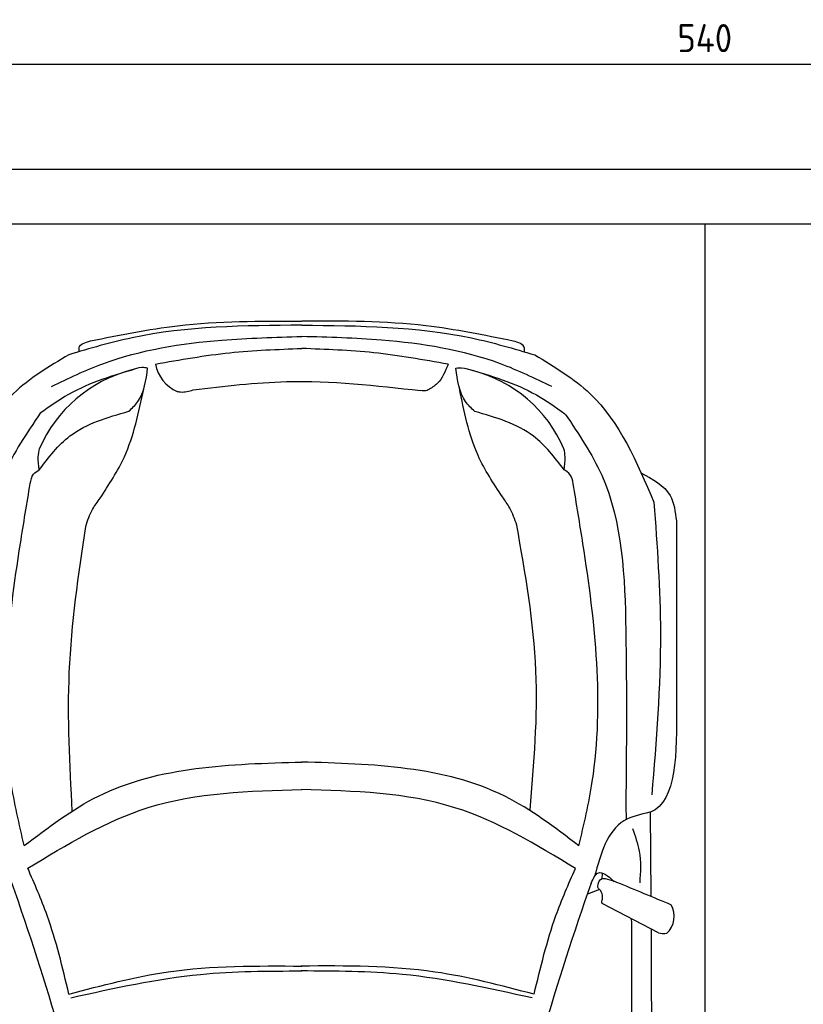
# Model space of a CAD drawing. Header units: millimetres. Extents: x -20 to 5911, y -1152 to 5573.
# Tile 3 of 4: x 995 to 2945, y 3120 to 5573. Entities that reach past the tile are written whole.
import ezdxf

# ---------------------------------------------------------------- set-up
doc = ezdxf.new("R2010")
doc.units = ezdxf.units.MM
for name, color, linetype in [('4', 3, 'Continuous'), ('5', 3, 'Continuous'), ('Car', 10, 'Continuous')]:
    doc.layers.add(name, color=color, linetype=linetype)
doc.styles.get("Standard").update_dxf_attribs({"font": 'ISOCP.SHX'})
doc.dimstyles.new('GEN-ISO', dxfattribs={"dimscale": 20, "dimtxt": 3.5, "dimasz": 2, "dimexe": 2, "dimexo": 1, "dimgap": 1.5, "dimtad": 1, "dimdec": 1, "dimdsep": 46, "dimtxsty": 'STANDARD', "dimblk": 'PUNKT', "dimcen": 2, "dimclrd": 256, "dimclre": 256, "dimclrt": 2, "dimadec": 0, "dimazin": 0, "dimtp": 0.1, "dimtm": 0.1, "dimtfac": 0.71, "dimtdec": 1, "dimtmove": 2, "dimatfit": 3, "dimldrblk": 'PUNKT', "dimfxl": 1, "dimtolj": 1, "dimarcsym": 0})

# ---------------------------------------------------------------- blocks, each defined once
blk = doc.blocks.new('PUNKT')
at = {"layer": '4', "color": 0, "linetype": 'ByBlock'}
blk.add_line((-0.5, 0), (-1, 0), dxfattribs=at)
at = {"layer": '4', "color": 0, "linetype": 'ByBlock', "const_width": 0.5}
blk.add_lwpolyline([(-0.25, 0, 1), (0.25, 0, 1)], format="xyb", close=True, dxfattribs=at)
blk = doc.blocks.new('*D6')
at = {"layer": '5', "lineweight": -2}
for p, q in [((0, 3320), (0, 5502.1)), ((5400, 3320), (5400, 5502.1)), ((40, 5462.1), (5360, 5462.1))]:
    blk.add_line(p, q, dxfattribs=at)
at = {"layer": 'DEFPOINTS', "color": 0}
for p in [(5400, 5462.1), (0, 3300), (5400, 3300)]:
    blk.add_point(p, dxfattribs=at)
at = {"layer": '5', "lineweight": -2, "xscale": 40, "yscale": 40, "zscale": 40, "rotation": 180}
blk.add_blockref('PUNKT', (0, 5462.1), dxfattribs=at)
at = {"layer": '5', "lineweight": -2, "xscale": 40, "yscale": 40, "zscale": 40}
blk.add_blockref('PUNKT', (5400, 5462.1), dxfattribs=at)
at = {"layer": '5', "color": 2, "insert": (2700, 5527.1), "char_height": 70, "attachment_point": 5}
blk.add_mtext('540', dxfattribs=at)

msp = doc.modelspace()

# ---------------------------------------------------------------- linework, layer by layer
for p, q in [((5200, 5063.5), (200, 5063.5)), ((2700, 5063.5), (2700, 218))]:
    msp.add_line(p, q)
msp.add_lwpolyline([(5400, 3300), (5350, 3300), (5350, 5200), (50, 5200), (50, 3300), (0, 3300), (0, 1400), (50, 1400), (50, 0), (5350, 0), (5350, 1400), (5400, 1400)], close=True)
at = {"layer": 'Car'}
for p, q in [((2503.67, 3616.28), (2504.06, 3580.28)), ((2566.85, 3390.65), (2564.88, 3598.87)), ((2445.02, 3432.06), (2445.72, 3447.08)), ((2437.86, 3406.55), (2407.9, 3395.14)), ((2584.58, 3298.7), (2444.6, 3371.86))]:
    msp.add_line(p, q, dxfattribs=at)
for centre, radius, start, end in [((1425.6, 4733.61), 94.99, 191.22317, 245.90253), ((1355.61, 4370.49), 339.38, 104.39541, 156.68545), ((2037.71, 4370.2), 339.38, 23.26593, 75.55597), ((-4863.2, 1344.21), 6197.21, 15.945352, 19.596216), ((8253.95, 1338.65), 6197.21, 160.355167, 164.006031), ((2565.63, 3339.92), 58.46, 313.10202, 29.1823), ((2599.02, 3352.47), 55.62, 254.91043, 276.76527)]:
    msp.add_arc(centre, radius, start, end, dxfattribs=at)
for points, knots in [([(1696.63, 4812.08), (1554.28, 4810.92), (1357.11, 4809.3), (1169.02, 4753.97), (1116.72, 4738.58)], [0, 0, 0, 0, 423.4928418, 586.5833763, 586.5833763, 586.5833763, 586.5833763]), ([(1170.84, 4772.9), (1242.96, 4787.58), (1416.17, 4822.84), (1593.14, 4822.46), (1696.42, 4822.24)], [0, 0, 0, 0, 220.2894534, 529.0699843, 529.0699843, 529.0699843, 529.0699843]), ([(1697.05, 4812.08), (1839.4, 4810.8), (2036.57, 4809.01), (2224.62, 4753.52), (2276.9, 4738.09)], [0, 0, 0, 0, 423.4928418, 586.5833763, 586.5833763, 586.5833763, 586.5833763]), ([(2222.81, 4772.45), (2150.71, 4787.19), (1977.53, 4822.6), (1800.56, 4822.37), (1697.28, 4822.24)], [0, 0, 0, 0, 220.2894534, 529.0699843, 529.0699843, 529.0699843, 529.0699843]), ([(1073.99, 4659.51), (1116.15, 4679.75), (1249.2, 4743.64), (1464, 4777.13), (1630.55, 4781.89), (1696.73, 4783.79)], [0, 0, 0, 0, 139.9486404, 441.7007564, 640.6521216, 640.6521216, 640.6521216, 640.6521216]), ([(2319.56, 4658.98), (2277.42, 4679.26), (2144.43, 4743.26), (1929.66, 4776.93), (1763.11, 4781.84), (1696.94, 4783.79)], [0, 0, 0, 0, 139.9486404, 441.7007564, 640.6521216, 640.6521216, 640.6521216, 640.6521216]), ([(1142.64, 4746.19), (1142.34, 4749.5), (1141, 4764.42), (1157.78, 4769.19), (1170.84, 4772.9)], [0, 0, 0, 0, 9.4355672, 42.5072931, 42.5072931, 42.5072931, 42.5072931]), ([(2250.99, 4745.72), (2251.29, 4749.03), (2252.65, 4763.95), (2235.87, 4768.73), (2222.81, 4772.45)], [0, 0, 0, 0, 9.4355672, 42.5072931, 42.5072931, 42.5072931, 42.5072931]), ([(1116.72, 4738.58), (1067.75, 4709.14), (927.59, 4624.85), (862.27, 4471.47), (819.78, 4371.68)], [0, 0, 0, 0, 168.365537, 481.9023638, 481.9023638, 481.9023638, 481.9023638]), ([(1332.43, 4715.12), (1394.06, 4726.04), (1514.61, 4747.38), (1636.95, 4751.8), (1696.73, 4753.96)], [0, 0, 0, 0, 187.5262556, 366.7655398, 366.7655398, 366.7655398, 366.7655398]), ([(2061.18, 4714.81), (1999.55, 4725.78), (1879.02, 4747.23), (1756.69, 4751.75), (1696.91, 4753.96)], [0, 0, 0, 0, 187.5262556, 366.7655398, 366.7655398, 366.7655398, 366.7655398]), ([(2276.9, 4738.09), (2325.85, 4708.6), (2465.94, 4624.2), (2531.12, 4470.76), (2573.54, 4370.94)], [0, 0, 0, 0, 168.365537, 481.9023638, 481.9023638, 481.9023638, 481.9023638]), ([(2061.18, 4714.81), (2054.08, 4697.05), (2043.45, 4670.44), (2019.66, 4655.6), (2011.75, 4650.67)], [0, 0, 0, 0, 55.1960491, 82.6743953, 82.6743953, 82.6743953, 82.6743953]), ([(1290.9, 4705.5), (1230.57, 4687.75), (1142.85, 4661.94), (1068.87, 4609.27), (1045.77, 4592.82)], [0, 0, 0, 0, 186.5227216, 271.2276863, 271.2276863, 271.2276863, 271.2276863]), ([(1266.15, 4597.44), (1274.35, 4605.26), (1303.82, 4633.37), (1309.17, 4675.13), (1313.03, 4705.26)], [0, 0, 0, 0, 33.4316052, 120.1693208, 120.1693208, 120.1693208, 120.1693208]), ([(1313.03, 4705.26), (1308.32, 4705.92), (1294.05, 4707.9), (1280.38, 4702.7), (1271.23, 4699.21)], [0, 0, 0, 0, 14.1183333, 42.7794359, 42.7794359, 42.7794359, 42.7794359]), ([(2080.56, 4704.94), (2085.28, 4705.59), (2099.55, 4707.56), (2113.21, 4702.34), (2122.36, 4698.85)], [0, 0, 0, 0, 14.1183333, 42.7794359, 42.7794359, 42.7794359, 42.7794359]), ([(2127.36, 4597.08), (2119.17, 4604.9), (2089.72, 4633.04), (2084.4, 4674.8), (2080.56, 4704.94)], [0, 0, 0, 0, 33.4316052, 120.1693208, 120.1693208, 120.1693208, 120.1693208]), ([(2106.4, 4704.28), (2166.73, 4686.53), (2254.45, 4660.73), (2328.42, 4608.06), (2351.53, 4591.61)], [0, 0, 0, 0, 186.5227216, 271.2276863, 271.2276863, 271.2276863, 271.2276863]), ([(1426.67, 4650.74), (1504.13, 4660.11), (1692.62, 4682.92), (1881.59, 4661.69), (1992.9, 4649.18)], [0, 0, 0, 0, 233.3943149, 567.891299, 567.891299, 567.891299, 567.891299]), ([(1194.65, 4380.87), (1216.71, 4414.61), (1270.86, 4497.41), (1291.22, 4594.66), (1303.29, 4652.29)], [0, 0, 0, 0, 120.0031783, 294.5713116, 294.5713116, 294.5713116, 294.5713116]), ([(1386.82, 4646.9), (1389.51, 4646.41), (1402.81, 4644.03), (1416.08, 4647.76), (1426.67, 4650.74)], [0, 0, 0, 0, 8.1607931, 40.3357332, 40.3357332, 40.3357332, 40.3357332]), ([(2011.75, 4650.67), (2009.81, 4649.88), (2003.81, 4647.46), (1997.3, 4648.49), (1992.9, 4649.18)], [0, 0, 0, 0, 6.2040973, 19.1847556, 19.1847556, 19.1847556, 19.1847556]), ([(2196.28, 4384.09), (2174.15, 4417.8), (2119.89, 4500.45), (2100.62, 4597.88), (2089.21, 4655.57)], [0, 0, 0, 0, 120.0031783, 294.2157687, 294.2157687, 294.2157687, 294.2157687]), ([(1045.77, 4592.82), (1012.38, 4543.37), (905.17, 4384.59), (891.62, 4035.43), (893.81, 3762.48), (894.97, 3618.76)], [0, 0, 0, 0, 177.0434798, 568.3902132, 1003.585748, 1003.585748, 1003.585748, 1003.585748]), ([(1043.36, 4452.03), (1066.88, 4482.85), (1123.22, 4556.69), (1213.53, 4582.44), (1266.15, 4597.44)], [0, 0, 0, 0, 113.6549716, 272.306786, 272.306786, 272.306786, 272.306786]), ([(2350.03, 4451.48), (2326.53, 4482.32), (2270.25, 4556.21), (2179.96, 4582.03), (2127.36, 4597.08)], [0, 0, 0, 0, 113.6549716, 272.306786, 272.306786, 272.306786, 272.306786]), ([(2352.87, 4590.34), (2386.27, 4540.88), (2493.48, 4382.11), (2507.03, 4032.94), (2504.83, 3759.99), (2503.67, 3616.28)], [0, 0, 0, 0, 177.0434798, 568.3902132, 1003.585748, 1003.585748, 1003.585748, 1003.585748]), ([(1043.36, 4452.03), (1041.84, 4462.83), (1039.34, 4480.51), (1042.65, 4497.99), (1043.94, 4504.81)], [0, 0, 0, 0, 32.3883593, 53.0782664, 53.0782664, 53.0782664, 53.0782664]), ([(2350.03, 4451.48), (2351.56, 4462.27), (2354.06, 4479.95), (2350.77, 4497.44), (2349.49, 4504.25)], [0, 0, 0, 0, 32.3883593, 53.0782664, 53.0782664, 53.0782664, 53.0782664]), ([(1020.88, 4417.3), (1022.5, 4426.01), (1025.28, 4440.97), (1038.03, 4448.77), (1043.36, 4452.03)], [0, 0, 0, 0, 25.0784399, 43.1020179, 43.1020179, 43.1020179, 43.1020179]), ([(2372.47, 4416.73), (2370.86, 4425.44), (2368.09, 4440.4), (2355.35, 4448.21), (2350.03, 4451.48)], [0, 0, 0, 0, 25.0784399, 43.1020179, 43.1020179, 43.1020179, 43.1020179]), ([(2540.77, 4444.48), (2569.95, 4428.83), (2619.83, 4402.08), (2626.62, 4347.24), (2629.44, 4324.48)], [0, 0, 0, 0, 92.1890334, 157.5803825, 157.5803825, 157.5803825, 157.5803825]), ([(1005.75, 3515.69), (993.42, 3568.82), (936.28, 3814.9), (971.59, 4123.5), (1012.56, 4367.68), (1020.88, 4417.3)], [0, 0, 0, 0, 163.2605713, 756.2228172, 907.4390255, 907.4390255, 907.4390255, 907.4390255]), ([(2386.84, 3515.11), (2399.22, 3568.22), (2456.56, 3814.26), (2421.51, 4122.88), (2380.75, 4367.1), (2372.47, 4416.73)], [0, 0, 0, 0, 163.2605713, 756.2228172, 907.4390255, 907.4390255, 907.4390255, 907.4390255]), ([(1158.88, 4310.92), (1163.86, 4325.46), (1172.46, 4350.55), (1188.09, 4371.9), (1194.65, 4380.87)], [0, 0, 0, 0, 45.7898489, 78.965923, 78.965923, 78.965923, 78.965923]), ([(2232.05, 4314.13), (2227.07, 4328.68), (2218.47, 4353.77), (2202.84, 4375.12), (2196.28, 4384.09)], [0, 0, 0, 0, 45.7898489, 78.965923, 78.965923, 78.965923, 78.965923]), ([(2573.54, 4370.94), (2581.4, 4262.48), (2599, 4019.59), (2579.13, 3776.78), (2568.13, 3642.39)], [0, 0, 0, 0, 325.7557226, 729.5213164, 729.5213164, 729.5213164, 729.5213164]), ([(1125.53, 3601.73), (1119.36, 3717.22), (1106.68, 3954.69), (1141.16, 4190.03), (1158.88, 4310.92)], [0, 0, 0, 0, 346.0264285, 711.5314729, 711.5314729, 711.5314729, 711.5314729]), ([(2265.4, 3604.95), (2275.02, 3720.48), (2294.82, 3958.25), (2253.36, 4193.29), (2232.05, 4314.13)], [0, 0, 0, 0, 346.2479994, 712.6055914, 712.6055914, 712.6055914, 712.6055914]), ([(1005.75, 3515.69), (1065.58, 3561.1), (1263.84, 3711.56), (1518.85, 3718.81), (1696.9, 3723.87)], [0, 0, 0, 0, 221.9805368, 735.5404903, 735.5404903, 735.5404903, 735.5404903]), ([(2386.84, 3515.11), (2327.04, 3560.56), (2128.91, 3711.19), (1873.91, 3718.66), (1695.87, 3723.87)], [0, 0, 0, 0, 221.9805368, 735.5404903, 735.5404903, 735.5404903, 735.5404903]), ([(1014.71, 3459.26), (1112, 3518.33), (1320.92, 3645.16), (1565.97, 3651.75), (1696.91, 3655.26)], [0, 0, 0, 0, 335.6578726, 720.7665859, 720.7665859, 720.7665859, 720.7665859]), ([(2377.83, 3458.69), (2280.59, 3517.84), (2071.78, 3644.85), (1826.73, 3651.64), (1695.8, 3655.26)], [0, 0, 0, 0, 335.6578726, 720.7665859, 720.7665859, 720.7665859, 720.7665859]), ([(2563.01, 3598.59), (2539.94, 3593.43), (2463.52, 3576.34), (2441.14, 3495.37), (2425.51, 3438.85)], [0, 0, 0, 0, 67.7242349, 224.3316277, 224.3316277, 224.3316277, 224.3316277]), ([(2564.88, 3598.87), (2564.65, 3598.81), (2564.04, 3598.63), (2563.41, 3598.6), (2563.01, 3598.59)], [0, 0, 0, 0, 0.7157941, 1.8958435, 1.8958435, 1.8958435, 1.8958435]), ([(2519.77, 3558.52), (2526.6, 3539.84), (2542.6, 3496.1), (2539.76, 3449.41), (2538.13, 3422.65)], [0, 0, 0, 0, 59.065939, 138.3898169, 138.3898169, 138.3898169, 138.3898169]), ([(1116.99, 3145.85), (1101.31, 3211.95), (1075.83, 3319.36), (1031.69, 3420.4), (1014.71, 3459.26)], [0, 0, 0, 0, 203.2133467, 330.2395326, 330.2395326, 330.2395326, 330.2395326]), ([(2275.28, 3145.36), (2291.02, 3211.44), (2316.6, 3318.84), (2360.82, 3419.84), (2377.83, 3458.69)], [0, 0, 0, 0, 203.2133467, 330.2395326, 330.2395326, 330.2395326, 330.2395326]), ([(2417.45, 3422.08), (2422.34, 3433.13), (2434.58, 3460.79), (2459.65, 3439.36), (2474.71, 3426.49)], [0, 0, 0, 0, 30.3325988, 75.9562062, 75.9562062, 75.9562062, 75.9562062]), ([(2433.96, 3413.53), (2434.97, 3420.2), (2438.35, 3442.63), (2467.47, 3429.39), (2480.61, 3424.84)], [0, 0, 0, 0, 17.6737612, 59.3906544, 59.3906544, 59.3906544, 59.3906544]), ([(2437.86, 3406.55), (2436.4, 3407.79), (2434.16, 3409.69), (2434.02, 3412.54), (2433.96, 3413.53)], [0, 0, 0, 0, 5.3936357, 8.285754, 8.285754, 8.285754, 8.285754]), ([(2445.4, 3384.02), (2445.35, 3389.17), (2445.27, 3397.64), (2439.94, 3404.04), (2437.86, 3406.55)], [0, 0, 0, 0, 14.8396852, 24.3889735, 24.3889735, 24.3889735, 24.3889735]), ([(2444.6, 3371.86), (2444.13, 3373.3), (2442.79, 3377.37), (2445.69, 3381.36), (2445.4, 3384.02)], [0, 0, 0, 0, 4.4179874, 12.4309043, 12.4309043, 12.4309043, 12.4309043]), ([(2415.24, 762.23), (2436.74, 978.49), (2521.45, 1830.52), (2519.7, 2687.48), (2518.39, 3326.92)], [0, 0, 0, 0, 651.7606985, 2567.8765597, 2567.8765597, 2567.8765597, 2567.8765597]), ([(2566.21, 3308.29), (2567.75, 2958.61), (2569.57, 2393.13), (2566.8, 1827.66), (2565.4, 1611.88)], [30.8675023, 30.8675023, 30.8675023, 30.8675023, 135.7738464, 200.5104278, 200.5104278, 200.5104278, 200.5104278]), ([(1116.99, 3145.85), (1198.93, 3167.46), (1388.71, 3217.5), (1585.28, 3216.31), (1696.98, 3215.64)], [0, 0, 0, 0, 253.1812978, 586.4098038, 586.4098038, 586.4098038, 586.4098038]), ([(2275.28, 3145.36), (2193.37, 3167.03), (2003.63, 3217.24), (1807.06, 3216.22), (1695.36, 3215.64)], [0, 0, 0, 0, 253.1812978, 586.4098038, 586.4098038, 586.4098038, 586.4098038]), ([(1122.05, 3136.68), (1229.15, 3160.56), (1418.67, 3202.81), (1612.64, 3203.25), (1696.98, 3203.44)], [0, 0, 0, 0, 327.9588467, 580.2944516, 580.2944516, 580.2944516, 580.2944516]), ([(2270.22, 3136.19), (2163.13, 3160.16), (1973.66, 3202.58), (1779.69, 3203.18), (1695.34, 3203.44)], [0, 0, 0, 0, 327.9588467, 580.2944516, 580.2944516, 580.2944516, 580.2944516])]:
    msp.add_open_spline(points, degree=3, knots=knots, dxfattribs=at)
for points in [[(2629.44, 4324.48), (2629.51, 4171.21), (2629.57, 4017.94), (2629.63, 3864.67)], [(2629.63, 3864.67), (2630.27, 3745.81), (2630.9, 3626.94), (2564.88, 3598.87)], [(2480.61, 3424.84), (2525.96, 3406.04), (2571.31, 3387.23), (2616.66, 3368.42)], [(2518.39, 3326.92), (2517.94, 3329.13), (2517.48, 3331.33), (2517.02, 3333.52)]]:
    msp.add_open_spline(points, degree=3, dxfattribs=at)

# ---------------------------------------------------------------- dimensions: what is measured, and where the dimension line sits
at = {"layer": '5'}
dim = msp.add_linear_dim(base=(5400, 5462.06), p1=(0, 3300), p2=(5400, 3300), dimstyle='GEN-ISO', override={"dimlfac": 0.1, "dimtolj": 0}, dxfattribs=at)
dim.commit()
dim.dimension.update_dxf_attribs({"geometry": '*D6', "text_midpoint": (2700, 5527.06)})

doc.saveas('drawing.dxf')
